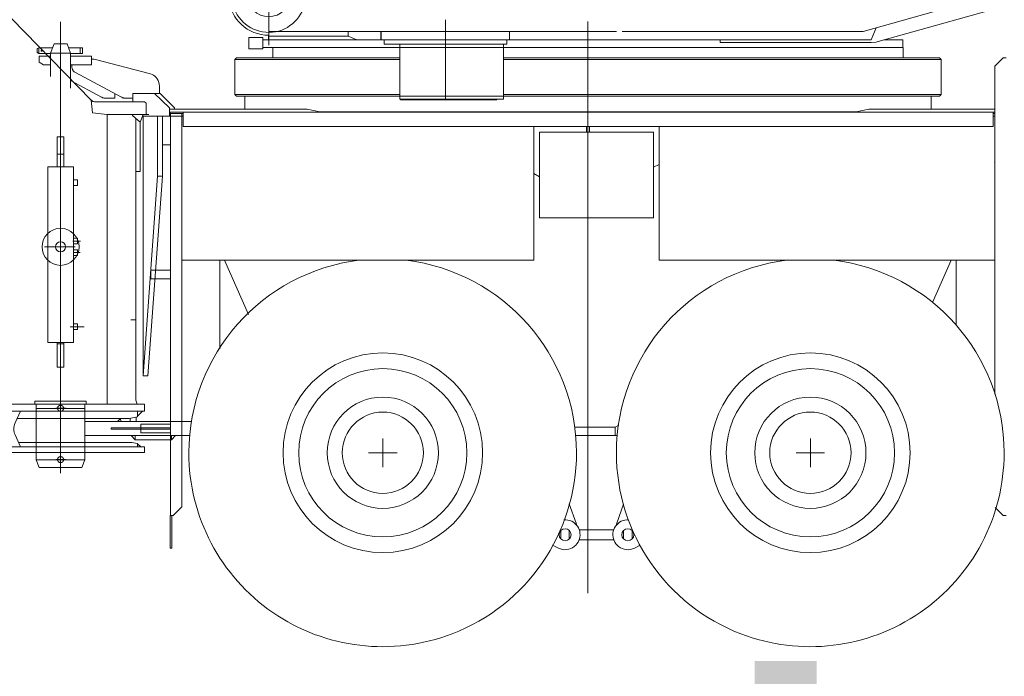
# Model space of a CAD drawing. Extents: x 34350 to 201729, y 12094 to 164960.
# Tile 34 of 70: x 135604 to 139058, y 16108 to 18411. Entities that reach past the tile are written whole.
import ezdxf
from ezdxf.enums import TextEntityAlignment as Align

# ---------------------------------------------------------------- set-up
doc = ezdxf.new("R2010")
doc.units = 0
doc.header["$LTSCALE"] = 150
doc.header["$MEASUREMENT"] = 0
doc.linetypes.add('CENTER', pattern=[50.5, 30, -9, 2.5, -9])
for name, color, linetype in [('11', 251, 'Continuous'), ('200', 7, 'Continuous'), ('607', 7, 'Continuous'), ('611', 7, 'Continuous')]:
    doc.layers.add(name, color=color, linetype=linetype)
doc.styles.get("Standard").update_dxf_attribs({"font": 'txt', "bigfont": 'bigfont'})

# ---------------------------------------------------------------- blocks, each defined once
blk = doc.blocks.new('*G28')
at = {"layer": '11', "color": 251, "linetype": 'Continuous', "lineweight": 9}
for p, q in [((136433.6, 22440.9), (136219.3, 22438.5)), ((136219.3, 22438.5), (136219.7, 22398.5)), ((136433.6, 22440.9), (136647.9, 22443.3)), ((136647.9, 22443.3), (136648.3, 22403.3)), ((136198, 22398.2), (136670, 22403.5)), ((136200.3, 22198.2), (136198, 22398.2)), ((136670, 22403.5), (136672.2, 22203.5)), ((136200.3, 22198.2), (136672.3, 22203.5)), ((136205.8, 22198.3), (136200.3, 22198.2)), ((136245.1, 18673.5), (136205.8, 22198.3)), ((136672.2, 22203.5), (136666.7, 22203.5)), ((136666.7, 22203.5), (136706.1, 18678.7)), ((136706.1, 18678.7), (136245.1, 18673.5)), ((136642.9, 18678), (136308.4, 18674.2)), ((136308.4, 18674.2), (136350.6, 18468.8)), ((136605.3, 18471.6), (136642.9, 18678))]:
    blk.add_line(p, q, dxfattribs=at)
at = {"layer": '11', "color": 251, "linetype": 'CENTER', "lineweight": 9}
for p, q in [((136477.7, 18496.1), (136433.6, 22440.9)), ((136475.8, 18659.6), (136478.5, 18416.5)), ((136635.1, 18497.9), (136302.8, 18494.2))]:
    blk.add_line(p, q, dxfattribs=at)
at = {"layer": '11', "color": 251, "linetype": 'Continuous', "lineweight": 9}
for radius in [75.1, 75]:
    blk.add_circle((136477.7, 18496.1), radius, dxfattribs=at)
blk.add_arc((136477.7, 18496.1), 130, -167.8548, -10.869, dxfattribs=at)
blk = doc.blocks.new('*G30')
at = {"layer": '11', "color": 251, "linetype": 'Continuous', "lineweight": 9}
for p, q in [((134256, 18722.7), (134101.9, 18722.7)), ((134256, 18722.7), (134875.7, 18722.7)), ((134884.1, 18722.7), (134875.7, 18722.7)), ((134884.1, 18722.7), (134959.1, 18722.7)), ((134959.1, 18722.7), (135090.8, 18722.7)), ((134066.5, 18708.1), (134031.2, 18672.7)), ((133409.4, 18672.8), (133426.5, 18672.8)), ((133439.5, 18673.7), (133426.5, 18672.8)), ((134036.3, 18673.7), (133439.5, 18673.7)), ((133980.8, 18622.4), (134031.2, 18672.7)), ((133966.2, 18471.4), (133966.2, 18587)), ((133103.5, 17872.8), (133255.3, 18549.4)), ((135415.8, 18576.9), (135855.5, 18127.9)), ((133966.2, 18018.8), (133966.2, 18471.4)), ((135855.1, 18128.1), (135855.5, 18127.9)), ((135857.5, 18128.1), (135855.1, 18128.1)), ((135855.5, 18127.9), (135859.8, 18084.6)), ((135855.5, 18127.9), (135859.8, 18084.6)), ((135889.2, 18123.1), (135866.3, 18123.1)), ((135889.2, 18123.1), (136042.5, 18123.1)), ((136042.5, 18123.1), (136047.5, 18118.1)), ((136047.5, 18118.1), (136047.5, 18078.1)), ((135860.1, 18084.4), (135911.4, 18078.1)), ((136047.5, 18078.1), (135911.4, 18078.1)), ((135911.4, 18078.1), (135999.4, 18078.1)), ((135911.4, 18068.1), (135911.4, 18078.1)), ((135911.4, 18078.1), (135911.4, 18068.1)), ((135911.4, 17062.7), (135911.4, 18068.1)), ((135911.4, 18068.1), (135911.4, 17861.3)), ((136037.5, 18078.1), (135999.4, 18078.1)), ((135999.4, 18078.1), (135999.4, 18074.1)), ((135999.4, 18078.1), (135999.4, 18074.1)), ((136026.4, 18051.5), (136037.5, 18078.1)), ((136011.4, 18064), (136011.4, 17076.8)), ((136011.4, 18064), (136011.4, 17878.1)), ((136026.4, 17878.1), (136026.4, 18051.5)), ((135735.6, 17894.5), (135735.6, 17999.5)), ((135735.6, 17999.5), (135759.6, 17999.5)), ((135759.6, 17999.5), (135759.6, 17894.5)), ((134212.8, 17817.7), (133987.2, 17978)), ((133074.4, 17961.3), (133122.8, 17959.1)), ((135735.6, 17939.5), (135759.6, 17939.5)), ((133109.7, 17900.5), (133063.2, 17920.3)), ((135702.6, 17879.5), (135702.6, 17894.5)), ((135702.6, 17894.5), (135792.6, 17894.5)), ((135759.6, 17894.5), (135735.6, 17894.5)), ((135792.6, 17894.5), (135792.6, 17279.2)), ((133091.7, 17864.7), (133075.8, 17864.7)), ((133075.8, 17864.7), (133075.8, 17839.7)), ((133452.8, 17864.7), (133091.7, 17864.7)), ((133099.7, 17864.7), (133103.5, 17872.8)), ((133109.9, 17864.7), (133099.7, 17864.7)), ((133197.8, 17864.7), (133109.9, 17864.7)), ((133452.8, 17864.7), (133337.8, 17864.7)), ((133452.8, 17849.7), (133452.8, 17864.7)), ((133452.8, 17839.7), (133452.8, 17864.7)), ((135702.6, 17279.2), (135702.6, 17879.5)), ((135911.4, 17062.7), (135911.4, 17861.3)), ((136011.4, 17878.1), (136026.4, 17878.1)), ((133075.8, 17839.7), (133452.8, 17839.7)), ((133100.6, 17839.7), (133109.9, 17839.7)), ((133101.9, 17829), (133100.6, 17839.7)), ((133101.9, 17277.4), (133101.9, 17829)), ((133109.9, 17839.7), (133242.8, 17839.7)), ((133147.8, 17849.7), (133125.8, 17849.7)), ((133125.8, 17849.7), (133125.8, 17829.7)), ((133125.8, 17839.7), (133125.8, 17849.7)), ((133125.8, 17849.7), (133142.8, 17849.7)), ((133125.8, 17829.7), (133127.8, 17829.7)), ((133127.8, 17829.7), (133127.8, 17759.7)), ((133387.8, 17851.7), (133147.8, 17851.7)), ((133147.8, 17851.7), (133147.8, 17849.7)), ((133292.8, 17839.7), (133530.6, 17839.7)), ((133387.8, 17849.7), (133387.8, 17851.7)), ((133409.8, 17849.7), (133387.8, 17849.7)), ((133409.8, 17849.7), (133392.8, 17849.7)), ((133407.8, 17759.7), (133407.8, 17829.7)), ((133407.8, 17829.7), (133409.8, 17829.7)), ((133409.8, 17829.7), (133409.8, 17849.7)), ((133409.8, 17839.7), (133409.8, 17849.7)), ((133536.7, 17828.4), (133441.3, 17287.2)), ((133473.1, 17849.7), (133452.8, 17849.7)), ((133452.8, 17839.7), (133452.8, 17849.7)), ((133452.8, 17849.7), (133461.2, 17849.7)), ((134181.9, 17839.7), (133452.8, 17839.7)), ((133461.2, 17849.7), (133473.1, 17849.7)), ((133473.1, 17849.7), (134166.1, 17849.7)), ((134167.8, 17849.7), (133473.1, 17849.7)), ((133540.4, 17839.7), (133530.6, 17839.7)), ((133537, 17829.8), (133536.7, 17828.4)), ((133537, 17829.8), (133540.4, 17839.7)), ((134019, 17849.7), (134020.1, 17849.7)), ((134188, 17837.7), (134430, 17837.7)), ((134237.3, 17837.7), (134237.3, 17817.7)), ((134237.3, 17837.7), (134237.3, 17817.7)), ((134430, 17837.7), (134237.3, 17837.7)), ((134430, 17837.7), (134414.5, 17837.7)), ((134430, 17824.7), (134430, 17837.7)), ((134430, 17812.7), (134430, 17837.7)), ((134430, 17824.7), (134430, 17812.7)), ((135792.5, 17829.2), (135792.5, 17849.2)), ((135792.5, 17849.2), (135806.5, 17849.2)), ((135806.5, 17829.2), (135792.5, 17829.2)), ((135806.5, 17849.2), (135806.5, 17829.2)), ((134237.3, 17817.7), (134212.8, 17817.7)), ((134237.3, 17817.7), (134430, 17817.7)), ((134430, 17812.7), (134421.6, 17817.7)), ((134591.3, 17812.7), (134430, 17812.7)), ((133127.8, 17759.7), (133407.8, 17759.7)), ((133157.8, 17759.7), (133127.8, 17759.7)), ((133127.8, 17759.7), (133127.8, 17279.7)), ((133377.8, 17759.7), (133407.8, 17759.7)), ((133407.8, 17759.7), (133407.8, 17279.7)), ((135035.2, 17623), (134978.9, 17670.7)), ((135062.7, 17599.8), (135035.2, 17623)), ((135792.6, 17624.2), (135792.6, 17644.2)), ((135792.6, 17644.2), (135806.6, 17644.2)), ((135806.6, 17624.2), (135792.6, 17624.2)), ((135806.6, 17644.2), (135806.6, 17624.2)), ((135792.6, 17584.2), (135792.6, 17604.2)), ((135792.6, 17604.2), (135806.6, 17604.2)), ((135806.6, 17584.2), (135792.6, 17584.2)), ((135806.6, 17604.2), (135806.6, 17584.2)), ((135792.6, 17324.2), (135792.6, 17344.2)), ((135792.6, 17344.2), (135806.6, 17344.2)), ((135806.6, 17344.2), (135806.6, 17324.2)), ((135806.6, 17324.2), (135792.6, 17324.2)), ((133101.9, 17277.4), (133100.4, 17266.7)), ((133127.8, 17279.7), (133121.8, 17279.7)), ((133121.8, 17279.7), (133121.8, 17229.7)), ((133407.8, 17279.7), (133413.8, 17279.7)), ((133413.8, 17279.7), (133413.8, 17229.7)), ((133441.3, 17287.2), (133439.3, 17275.9)), ((133439.3, 17275.9), (133441.6, 17266.7)), ((135792.6, 17279.2), (135702.6, 17279.2)), ((135759.6, 17279.2), (135735.6, 17279.2)), ((135735.6, 17279.2), (135735.6, 17192.7)), ((135735.6, 17274.2), (135759.6, 17274.2)), ((135759.6, 17192.7), (135759.6, 17279.2)), ((133059.3, 17231.7), (133059.3, 17266.7)), ((133059.3, 17266.7), (133467.9, 17266.7)), ((133100.4, 17266.7), (133109.9, 17266.7)), ((133429.6, 17266.7), (133109.9, 17266.7)), ((133441.6, 17266.7), (133429.6, 17266.7)), ((133467.9, 17266.7), (133476.7, 17266.7)), ((133476.7, 17266.7), (133476.7, 17231.7)), ((133077.9, 17231.7), (133059.3, 17231.7)), ((133476.7, 17231.7), (133077.9, 17231.7)), ((133121.8, 17229.7), (133127.8, 17229.7)), ((133127.8, 17229.7), (133127.8, 17227.7)), ((133127.8, 17227.7), (133127.8, 17054.2)), ((133407.8, 17229.7), (133407.8, 17054.2)), ((133413.8, 17229.7), (133407.8, 17229.7)), ((135284.3, 17080.9), (135272, 17202.3)), ((135735.6, 17192.7), (135759.6, 17192.7)), ((135282.9, 17062.7), (135284.3, 17080.9)), ((136011.4, 17076.8), (136016.6, 17062.7)), ((133127.8, 17054.2), (133118.8, 17024.2)), ((133407.8, 17054.2), (133416.8, 17024.2)), ((135277.8, 17062.7), (136027.5, 17062.7)), ((135277.8, 17037.7), (135277.8, 17062.7)), ((136042.5, 17037.7), (135277.8, 17037.7)), ((135306, 17062.7), (135282.9, 17062.7)), ((135283.9, 17037.7), (135307.9, 17037.7)), ((135287.9, 17017.7), (135283.9, 17037.7)), ((135319.5, 17062.7), (135306.1, 17062.7)), ((135306.1, 17062.7), (135911.4, 17062.7)), ((135607.2, 17037.7), (135307.9, 17037.7)), ((135588, 16996.8), (135607.2, 17037.7)), ((136017.5, 17037.7), (135607.2, 17037.7)), ((135999.4, 17062.7), (135911.4, 17062.7)), ((136016.6, 17062.7), (135999.4, 17062.7)), ((136017.5, 17017.7), (136017.5, 17037.7)), ((136027.5, 17062.7), (136042.5, 17062.7)), ((136042.5, 17062.7), (136042.5, 17037.7)), ((133118.8, 17024.2), (133118.8, 16866.7)), ((133416.8, 17024.2), (133416.8, 16866.7)), ((135289.9, 17019.7), (135287.9, 17017.7)), ((135287.9, 17017.7), (135287.9, 16932.6)), ((135595.4, 17012.6), (135988.5, 17012.6)), ((135988.5, 17012.6), (136017.5, 17017.7)), ((135287.9, 16932.6), (135285.6, 16912.6)), ((135607.6, 16912.6), (135588, 16954.4)), ((135997.7, 16927.6), (135600.6, 16927.6)), ((136017.5, 16924.1), (135997.7, 16927.6)), ((136042.5, 16912.6), (135277.8, 16912.6)), ((135277.8, 16912.6), (135277.8, 16892.6)), ((135277.8, 16892.6), (135284.9, 16892.6)), ((135284.9, 16892.6), (136042.5, 16892.6)), ((135285.6, 16912.6), (135289.4, 16912.6)), ((135289.4, 16912.6), (135306.5, 16912.6)), ((135306.5, 16912.6), (135307.9, 16912.6)), ((135307.9, 16912.6), (135607.6, 16912.6)), ((135579.8, 16912.6), (135597, 16912.6)), ((135597, 16912.6), (136007.9, 16912.6)), ((136007.9, 16912.6), (136017.5, 16912.6)), ((136017.5, 16912.6), (136017.5, 16924.1)), ((136042.5, 16892.6), (136042.5, 16912.6)), ((133416.8, 16866.7), (133118.8, 16866.7)), ((133118.8, 16866.7), (133118.8, 16831.7)), ((133152.8, 16866.7), (133118.8, 16866.7)), ((133118.8, 16866.7), (133118.8, 16831.7)), ((133118.8, 16866.7), (133152.8, 16866.7)), ((133362.8, 16866.7), (133172.8, 16866.7)), ((133416.8, 16866.7), (133382.8, 16866.7)), ((133416.8, 16866.7), (133382.8, 16866.7)), ((133416.8, 16831.7), (133416.8, 16866.7)), ((133416.8, 16831.7), (133416.8, 16866.7)), ((133118.8, 16831.7), (133416.8, 16831.7)), ((133118.8, 16831.7), (133416.8, 16831.7)), ((133172.9, 16277.7), (133172.9, 16831.7)), ((133362.9, 16831.7), (133362.9, 16277.7)), ((133191.6, 16270.3), (133172.9, 16277.7)), ((133362.9, 16277.7), (133344.2, 16270.2)), ((133197.9, 16239.5), (133197.9, 16261)), ((133197.9, 16192.8), (133197.9, 16239.5)), ((133337.9, 16261), (133337.9, 16239.4)), ((133337.9, 16239.4), (133337.9, 16192.8)), ((133114.8, 16166), (133216.8, 16166)), ((133165.8, 16166), (133157.8, 16166)), ((133173.9, 16169.5), (133173.9, 16177.7)), ((133173.9, 16160), (133173.9, 16169.5)), ((133175.9, 16179.7), (133192.9, 16179.7)), ((133216.8, 16166), (133216.8, 16160)), ((133318.8, 16166), (133318.8, 16160)), ((133420.8, 16166), (133318.8, 16166)), ((133337.9, 16192.8), (133337.9, 16184.7)), ((133342.9, 16179.7), (133359.9, 16179.7)), ((133361.9, 16169.5), (133361.9, 16160)), ((133369.8, 16166), (133377.8, 16166)), ((133096.8, 16131.7), (133096.8, 16148)), ((133102.8, 16148), (133102.8, 16131.7)), ((133115.8, 16160), (133107.8, 16155.4)), ((133107.8, 16155.4), (133107.8, 16144.3)), ((133107.8, 16144.3), (133107.8, 16138.1)), ((133216.8, 16160), (133114.8, 16160)), ((133122.8, 16160), (133115.8, 16160)), ((133419.8, 16160), (133122.8, 16160)), ((133318.8, 16160), (133420.8, 16160)), ((133427.8, 16155.4), (133419.8, 16160)), ((133427.8, 16144.3), (133427.8, 16155.4)), ((133427.8, 16138.1), (133427.8, 16144.3)), ((133432.8, 16148), (133432.8, 16131.7)), ((133438.8, 16131.7), (133438.8, 16148)), ((133091.2, 16111.3), (132870.6, 16001.4)), ((132962.9, 16113.7), (132962.9, 16119.7)), ((132962.9, 16119.7), (133084.8, 16119.7)), ((133084.8, 16113.7), (132962.9, 16113.7)), ((133665, 16001.4), (133444.4, 16111.3)), ((133572.7, 16119.7), (133450.8, 16119.7)), ((133450.8, 16113.7), (133572.7, 16113.7)), ((133572.7, 16113.7), (133572.7, 16119.7)), ((132867.8, 15996.9), (132867.8, 15980)), ((133667.8, 15980), (133667.8, 15996.9)), ((132867.8, 15980), (133667.8, 15980))]:
    blk.add_line(p, q, dxfattribs=at)
at = {"layer": '11', "color": 251, "linetype": 'CENTER', "lineweight": 9}
for p, q in [((135747.6, 16820.1), (135747.6, 18360.1)), ((135747.6, 18036.4), (135747.6, 18205.8)), ((135747.6, 18205.8), (135747.6, 17147)), ((136047.5, 18078.1), (136057.5, 18078.1)), ((133048.5, 17937.9), (133089.7, 17939.7)), ((133074.5, 17953.4), (133075.7, 17924.2)), ((133267.8, 17720), (133267.8, 16866.7)), ((135790.6, 17634.2), (135817.3, 17634.2)), ((135691, 17614.2), (135799.2, 17614.2)), ((135691, 17614.2), (135799.2, 17614.2)), ((135792.4, 17594.2), (135815.9, 17594.2)), ((136009.9, 17357.7), (135994.4, 17357.7)), ((135997.4, 17357.7), (136005.4, 17357.7)), ((135997.4, 17357.7), (136005.4, 17357.7)), ((135781.4, 17334.2), (135824.7, 17334.2)), ((135785.3, 17334.2), (135811.2, 17334.2)), ((135824.7, 17334.2), (135830.2, 17334.2)), ((135747.6, 17286.3), (135747.6, 17000.3)), ((135747.6, 17106.3), (135747.6, 16820.3)), ((135657.6, 17072.7), (135657.6, 17062.7)), ((135837.6, 17072.7), (135657.6, 17072.7)), ((135837.6, 17062.7), (135837.6, 17072.7)), ((135657.6, 17062.7), (135662.6, 17062.7)), ((135662.6, 17062.7), (135662.6, 16878.1)), ((135662.6, 17062.7), (135832.2, 17062.7)), ((135662.6, 17058.1), (135662.6, 17047.7)), ((135662.6, 17047.7), (135832.6, 17047.7)), ((135731.3, 17048.1), (135766, 17048.1)), ((135832.4, 16867.7), (135832.4, 17062.7)), ((135832.4, 17062.7), (135837.6, 17062.7)), ((135662.6, 16878.1), (135662.6, 16867.7)), ((135662.6, 16867.7), (135672.3, 16840.6)), ((135662.6, 16867.7), (135832.6, 16867.7)), ((135731.3, 16868.1), (135766, 16868.1)), ((135822.5, 16840.6), (135832.4, 16867.7)), ((135672.3, 16840.6), (135822.5, 16840.6)), ((133267.8, 16810), (133267.8, 16104)), ((133267.8, 15939.1), (133267.8, 16223.9)), ((133140.8, 16176.6), (133140.8, 16147.8)), ((133201.8, 16177.2), (133201.8, 16147.8)), ((133333.8, 16177.2), (133333.8, 16147.8)), ((133394.8, 16176.6), (133394.8, 16147.8))]:
    blk.add_line(p, q, dxfattribs=at)
at = {"layer": '11', "color": 251, "linetype": 'Continuous', "lineweight": 9}
for points in [[(133197.9, 16184.7), (133197.9, 16186), (133197.9, 16187.3), (133197.9, 16188.4), (133197.9, 16189.4), (133197.9, 16190.2), (133197.9, 16191), (133197.9, 16191.6), (133197.9, 16192.2), (133197.9, 16192.6), (133197.9, 16192.8)], [(133361.9, 16177.7), (133361.9, 16177), (133361.9, 16176.3), (133361.9, 16175.5), (133361.9, 16174.7), (133361.9, 16173.9), (133361.9, 16173), (133361.9, 16172.1), (133361.9, 16171.2), (133361.9, 16170.4), (133361.9, 16169.5)]]:
    blk.add_lwpolyline(points, dxfattribs=at)
for centre, radius in [((133075, 17939), 10.3), ((135747.6, 17614.2), 65), ((135747.6, 17614.2), 17.5), ((135747.6, 17614.2), 17.5)]:
    blk.add_circle(centre, radius, dxfattribs=at)
at = {"layer": '11', "color": 251, "linetype": 'CENTER', "lineweight": 9}
for centre in [(135747.6, 17048.1), (135747.6, 16868.1)]:
    blk.add_circle(centre, 10.5, dxfattribs=at)
at = {"layer": '11', "color": 251, "linetype": 'Continuous', "lineweight": 9}
for centre, radius, start, end in [((134101.9, 18672.7), 50, 89.9989, 134.9976), ((135090.8, 18287.7), 435, 41.6599, 90), ((133409.4, 18514.8), 158, 89.9997, 167.3577), ((134016.2, 18587), 50, 135.0048, 180), ((135865.7, 18132.3), 9.24, -152.7985, -86.368), ((134016.2, 18018.8), 50, -179.9986, -125.395), ((133075, 17939), 22.2, 91.6771, -122.3435), ((134591.3, 17212.7), 600, 49.7555, 90), ((134675.1, 17141.8), 600, 5.7882, 49.757), ((135633.3, 16975.6), 50, 154.9108, -154.9088), ((133187.9, 16261), 10, -0.0026, 68.4423), ((133347.9, 16261), 10, 111.803, 180), ((133114.8, 16148), 18, 90, 180), ((133175.9, 16177.7), 2.01, 90.218, 180), ((133192.9, 16184.7), 5, -90, 0), ((133342.9, 16184.7), 5, -179.9738, -90), ((133359.9, 16177.7), 2, 0, 90), ((133420.8, 16148), 18, 0, 90), ((133084.8, 16131.7), 18, -90, 0), ((133084.8, 16131.7), 12, -90, 0), ((133077.8, 16138.1), 30, -63.5315, 0), ((133114.8, 16148), 12, 90, 180), ((133267.9, 16215.2), 109, -149.5862, -30.4146), ((133420.8, 16148), 12, 0, 90), ((133457.8, 16138.1), 30, -179.9984, -116.4716), ((133450.8, 16131.7), 18, 180, -90), ((133450.8, 16131.7), 12, 180, -90), ((132872.8, 15996.9), 5, 116.4634, 180), ((133662.8, 15996.9), 5, -0.0071, 63.503)]:
    blk.add_arc(centre, radius, start, end, dxfattribs=at)
at = {"layer": '200', "color": 7, "linetype": 'Continuous', "lineweight": 9}
for p, q in [((136022.7, 17878.1), (136011.4, 17878.1)), ((136017.5, 17020.8), (136034.5, 17037.7)), ((136034.5, 17037.7), (136017.5, 17037.7)), ((136017.5, 17037.7), (136017.5, 17020.8)), ((136017.5, 16923.9), (136028.9, 16912.6)), ((136017.5, 16912.6), (136017.5, 16923.9)), ((136028.9, 16912.6), (136017.5, 16912.6))]:
    blk.add_line(p, q, dxfattribs=at)
at = {"layer": '607', "color": 7, "linetype": 'CENTER', "lineweight": 9}
for p, q in [((133140.8, 16173.9), (133140.8, 16166)), ((133201.8, 16173.9), (133201.8, 16166)), ((133333.8, 16173.9), (133333.8, 16166)), ((133394.8, 16173.9), (133394.8, 16166))]:
    blk.add_line(p, q, dxfattribs=at)
at = {"layer": '611', "color": 7, "linetype": 'Continuous', "lineweight": 9}
for p, q in [((133131.3, 16173.9), (133150.3, 16173.9)), ((133131.3, 16166), (133131.3, 16173.9)), ((133150.3, 16166.4), (133131.3, 16166.4)), ((133150.3, 16166), (133131.3, 16166)), ((133140.8, 16166), (133140.8, 16172.8)), ((133150.3, 16173.9), (133150.3, 16166)), ((133192.3, 16173.9), (133211.3, 16173.9)), ((133192.3, 16166), (133192.3, 16173.9)), ((133211.3, 16166.4), (133192.3, 16166.4)), ((133211.3, 16166), (133192.3, 16166)), ((133201.8, 16166), (133201.8, 16172.8)), ((133211.3, 16173.9), (133211.3, 16166)), ((133324.3, 16173.9), (133343.3, 16173.9)), ((133324.3, 16166), (133324.3, 16173.9)), ((133343.3, 16166.4), (133324.3, 16166.4)), ((133343.3, 16166), (133324.3, 16166)), ((133333.8, 16166), (133333.8, 16172.8)), ((133343.3, 16173.9), (133343.3, 16166)), ((133385.3, 16173.9), (133404.3, 16173.9)), ((133385.3, 16166), (133385.3, 16173.9)), ((133404.3, 16166.4), (133385.3, 16166.4)), ((133404.3, 16166), (133385.3, 16166)), ((133394.8, 16166), (133394.8, 16172.8)), ((133404.3, 16173.9), (133404.3, 16166))]:
    blk.add_line(p, q, dxfattribs=at)
for centre, start, end in [((133136.1, 16162.9), 64.3459, 115.6509), ((133145.6, 16162.9), 64.3315, 115.6652), ((133197.1, 16162.9), 64.3332, 115.6491), ((133206.6, 16162.9), 64.3476, 115.6635), ((133329.1, 16162.9), 64.3332, 115.6491), ((133338.6, 16162.9), 64.3332, 115.6491), ((133390.1, 16162.9), 64.3459, 115.6652), ((133399.6, 16162.9), 64.3459, 115.6652)]:
    blk.add_arc(centre, 11, start, end, dxfattribs=at)
blk = doc.blocks.new('*G31')
at = {"layer": '11', "color": 251, "linetype": 'Continuous', "lineweight": 9}
for p, q in [((138607.6, 18332.1), (140887.9, 18973.2)), ((138563.2, 18369.6), (140271.9, 18850)), ((138591.7, 18340.1), (138608.6, 18382.4)), ((136407.6, 18308.1), (136407.6, 18348.1)), ((136407.6, 18348.1), (136457.6, 18348.1)), ((136457.6, 18348.1), (136457.6, 18308.1)), ((136477.6, 18356.1), (136477.6, 18340.1)), ((136477.6, 18352.7), (136756.6, 18352.7)), ((136477.7, 18369.6), (137697.6, 18369.6)), ((136756.6, 18369.6), (136756.6, 18352.7)), ((136756.6, 18352.7), (136786.5, 18340.1)), ((136871.1, 18340.1), (136871.1, 18369.6)), ((136872.6, 18340.1), (136872.6, 18369.6)), ((136872.6, 18369.6), (136872.6, 18340.1)), ((137097.7, 18334.3), (137097.7, 18368.4)), ((137322.6, 18340.1), (137322.6, 18369.6)), ((137717.6, 18369.6), (138563.2, 18369.6)), ((136457.6, 18308.1), (136407.6, 18308.1)), ((136457.6, 18340.1), (136786.5, 18340.1)), ((136457.6, 18313.1), (138702.6, 18313.1)), ((136939.7, 18313.1), (136492.6, 18313.1)), ((136492.6, 18313.1), (136492.6, 18277.1)), ((138591.8, 18340.1), (136542.6, 18340.1)), ((136872.6, 18340.1), (137092.7, 18340.1)), ((136882.7, 18325.1), (136882.7, 18340.1)), ((136882.7, 18340.1), (137097.7, 18340.1)), ((137097.7, 18325.1), (136882.7, 18325.1)), ((136937.7, 18132.1), (136937.7, 18325.1)), ((136937.7, 18325.1), (137300.7, 18325.1)), ((137097.7, 18340.1), (137312.7, 18340.1)), ((137312.7, 18325.1), (137097.7, 18325.1)), ((137102.7, 18340.1), (137322.6, 18340.1)), ((137300.7, 18325.1), (137301.4, 18325.1)), ((137301.4, 18325.1), (137301.4, 18132.1)), ((138703.1, 18313.1), (137301.4, 18313.1)), ((137312.7, 18340.1), (137312.7, 18325.1)), ((138061, 18330.1), (138061, 18340.1)), ((138591.8, 18330.1), (138061, 18330.1)), ((138607.6, 18332.1), (138591.8, 18330.1)), ((138702.6, 18340.1), (138636.1, 18340.1)), ((138702.6, 18313.1), (138702.6, 18340.1)), ((138703.1, 18277.1), (138703.1, 18313.1)), ((136358.6, 18271.1), (136364.6, 18277.1)), ((136364.6, 18277.1), (136937.7, 18277.1)), ((137300.7, 18277.1), (137597.6, 18277.1)), ((137597.6, 18277.1), (138830.6, 18277.1)), ((138830.6, 18277.1), (138836.6, 18271.1)), ((136358.6, 18148.1), (136358.6, 18271.1)), ((136358.6, 18271.1), (136937.7, 18271.1)), ((137300.7, 18271.1), (138836.6, 18271.1)), ((138836.6, 18271.1), (138836.6, 18148.1)), ((138836.6, 18271.1), (138836.6, 18148.1)), ((136364.6, 18142.1), (136358.6, 18148.1)), ((136937.7, 18148.1), (136358.6, 18148.1)), ((136937.7, 18142.1), (136364.6, 18142.1)), ((138801.6, 18142.1), (137300.7, 18142.1)), ((138836.6, 18148.1), (137301.4, 18148.1)), ((138830.6, 18142.1), (138801.6, 18142.1)), ((138836.6, 18148.1), (138830.6, 18142.1)), ((137300.7, 18132.1), (136937.7, 18132.1)), ((137278, 18132.1), (136939.7, 18132.1)), ((136939.7, 18132.1), (136939.7, 18130.1)), ((136939.7, 18130.1), (137278, 18130.1)), ((137278, 18130.1), (137278, 18132.1)), ((137301.4, 18132.1), (137300.7, 18132.1))]:
    blk.add_line(p, q, dxfattribs=at)
at = {"layer": '11', "color": 251, "linetype": 'CENTER', "lineweight": 9}
for p, q in [((136477.7, 18653.5), (136477.7, 18321.2)), ((137097.7, 18340.1), (137097.7, 18410.1)), ((137597.6, 18312.1), (137597.6, 18403.7)), ((137597.6, 18399.1), (137597.6, 18240.8)), ((137597.6, 18328.1), (137597.6, 18398.1)), ((137097.7, 18362), (137097.7, 18311.3)), ((137597.6, 18375.4), (137597.6, 18281.4)), ((137097.7, 18325.1), (137097.7, 18130.1)), ((137597.6, 18313.1), (137597.6, 18087.1))]:
    blk.add_line(p, q, dxfattribs=at)
at = {"layer": '11', "color": 251, "linetype": 'Continuous', "lineweight": 9}
blk.add_arc((136477.6, 18496.1), 140, -175.7709, -89.9999, dxfattribs=at)

msp = doc.modelspace()

# ---------------------------------------------------------------- linework, layer by layer
at = {"layer": '11', "color": 251, "linetype": 'CENTER', "lineweight": 9}
for p, q in [((135747.6, 18326.2), (135747.6, 18402.9)), ((137597.6, 18213.4), (137597.6, 18086.5)), ((137597.6, 18162.3), (137597.6, 16683)), ((137597.6, 18036.1), (137597.6, 18016.4)), ((137597.6, 16683), (137597.6, 16399.4))]:
    msp.add_line(p, q, dxfattribs=at)
at = {"layer": '11', "color": 251, "linetype": 'Continuous', "lineweight": 9}
for p, q in [((135666.1, 18309.3), (135671.1, 18312.2)), ((135666.1, 18295.1), (135666.1, 18309.3)), ((135671.1, 18312.2), (135702.1, 18312.2)), ((135671.1, 18292.2), (135671.1, 18312.2)), ((135702.1, 18312.2), (135719.5, 18312.2)), ((135712.6, 18293.2), (135724.6, 18326.2)), ((135724.6, 18326.2), (135770.6, 18326.2)), ((135770.6, 18326.2), (135782.6, 18293.2)), ((135775.7, 18312.2), (135794, 18312.2)), ((135794, 18312.2), (135816.1, 18312.2)), ((135816.1, 18309.2), (135816.1, 18312.2)), ((135816.1, 18312.2), (135824.1, 18312.2)), ((135816.1, 18312.2), (135816.1, 18292.2)), ((135816.1, 18292.2), (135816.1, 18309.2)), ((135824.1, 18312.2), (135824.1, 18292.2)), ((135671.1, 18292.2), (135666.1, 18295.1)), ((135698.1, 18292.2), (135671.1, 18292.2)), ((135712.6, 18282.2), (135672.6, 18282.2)), ((135672.6, 18282.2), (135672.6, 18262.2)), ((135712.6, 18292.2), (135698.1, 18292.2)), ((135712.6, 18293.2), (135782.6, 18293.2)), ((135712.6, 18211.4), (135712.6, 18293.2)), ((135782.6, 18293.2), (135782.6, 18170.5)), ((135813.3, 18292.2), (135782.6, 18292.2)), ((135856.7, 18282.2), (135782.6, 18282.2)), ((135816.1, 18292.2), (135813.3, 18292.2)), ((135824.1, 18292.2), (135816.1, 18292.2)), ((135856.7, 18252.1), (135856.7, 18282.2)), ((139024.6, 18247.1), (139054.6, 18277.1)), ((139054.6, 18277.1), (139064.6, 18277.1)), ((135672.6, 18262.2), (135687.6, 18252.1)), ((135687.6, 18252.1), (135712.6, 18252.1)), ((135782.6, 18252.1), (135856.7, 18252.1)), ((135787.5, 18252.1), (135787.5, 18245.4)), ((135865, 18272.1), (135856.7, 18272.1)), ((136063.5, 18220.2), (135865, 18272.1)), ((139024.6, 17096.7), (139024.6, 18247.1)), ((135797.2, 18227), (135960.8, 18139.1)), ((135782.6, 18197.2), (135890.8, 18139.1)), ((136095.1, 18152.1), (136095.1, 18171.3)), ((135906.4, 18135.1), (135912.4, 18135.1)), ((135912.4, 18135.1), (135937.9, 18135.1)), ((135937.9, 18135.1), (135937.9, 18151.4)), ((135976.3, 18135.1), (135982.4, 18135.1)), ((135982.4, 18135.1), (136000.6, 18135.1)), ((136000.6, 18123.1), (136000.6, 18152.1)), ((136000.6, 18152.1), (136076.6, 18152.1)), ((136076.6, 18152.1), (136097.6, 18152.1)), ((136076.6, 18152.1), (136129.2, 18102.1)), ((136097.6, 18152.1), (136147.6, 18102.1)), ((138801.6, 18142.1), (136393.6, 18142.1)), ((136393.6, 18142.1), (136393.6, 18097.1)), ((138801.6, 18097.1), (138801.6, 18142.1)), ((135857.5, 18128.1), (135855.1, 18128.1)), ((135855.1, 18128.1), (135855.5, 18128.1)), ((135855.5, 18128.1), (135855.5, 18127.9)), ((135855.5, 18127.9), (135859.8, 18084.6)), ((135855.5, 18127.9), (135859.8, 18084.6)), ((135889.2, 18123.1), (135866.3, 18123.1)), ((135889.2, 18123.1), (136042.5, 18123.1)), ((136042.5, 18123.1), (136047.5, 18118.1)), ((136047.5, 18118.1), (136047.5, 18078.1)), ((136129.2, 18102.1), (136129.2, 18072.1)), ((136147.6, 18102.1), (136147.6, 18097.1)), ((135911.4, 18068.4), (135911.4, 18078.4)), ((136047.5, 18078.1), (135911.4, 18078.1)), ((135911.4, 18078.1), (135999.4, 18078.1)), ((135911.4, 18068.1), (135911.4, 18078.1)), ((135911.4, 17861.6), (135911.4, 18068.4)), ((136037.5, 18078.1), (135999.4, 18078.1)), ((135999.4, 18078.1), (135999.4, 18074.1)), ((135999.4, 18078.1), (135999.4, 18074.1)), ((135999.4, 18074.1), (136026.4, 18051.5)), ((136026.4, 18051.5), (136037.5, 18078.1)), ((136129.2, 18072.1), (136035, 18072.1)), ((136087.4, 18072.1), (136037.6, 18072.1)), ((136037.6, 18072.1), (136037.6, 17162.1)), ((136105.1, 18072.1), (136087.4, 18072.1)), ((136087.4, 18072.1), (136087.4, 17862.1)), ((136177.6, 18072.1), (136098.4, 18072.1)), ((136105.1, 17862.1), (136105.1, 18072.1)), ((136129.2, 18086.5), (136129.2, 18097.1)), ((136129.2, 18097.1), (136612.5, 18097.1)), ((136129.2, 18072.1), (136129.2, 18086.5)), ((136177.6, 18072.1), (136129.2, 18072.1)), ((139019.1, 18086.5), (136132.6, 18086.5)), ((136132.6, 18086.5), (136132.6, 18082.1)), ((136132.6, 18082.1), (136177.6, 18082.1)), ((136133.1, 16672.1), (136133.1, 18082.1)), ((136133.1, 18082.1), (136173.1, 18082.1)), ((136173.1, 18082.1), (136173.1, 16702.1)), ((136177.6, 18082.1), (136177.6, 18086.5)), ((136177.6, 18086.5), (136177.6, 18036.5)), ((136612.5, 18097.1), (136656.9, 18087.1)), ((138538.3, 18087.1), (136656.9, 18087.1)), ((136656.9, 18087.1), (136656.9, 18086.5)), ((136656.9, 18087.1), (136656.9, 18086.5)), ((138582.8, 18097.1), (138538.3, 18087.1)), ((138538.3, 18086.5), (138538.3, 18087.1)), ((138538.3, 18087.1), (138538.3, 18086.5)), ((139024.6, 18097.1), (138582.8, 18097.1)), ((139019.1, 18036.5), (139019.1, 18086.5)), ((139019.1, 18086.5), (139024.6, 18086.5)), ((139019.1, 18082.1), (139019.1, 18086.5)), ((139024.6, 18082.1), (139019.1, 18082.1)), ((139024.6, 18072.1), (139019.1, 18072.1)), ((139019.1, 18072.1), (139024.6, 18072.1)), ((136011.4, 18064), (136011.4, 17878.1)), ((136026.4, 17878.1), (136026.4, 18051.5)), ((136177.6, 18036.5), (139019.1, 18036.5)), ((137407.6, 18036.1), (137407.6, 17567.1)), ((137592.6, 18016.4), (137592.6, 18036.1)), ((137592.6, 18016.4), (137592.6, 18036.1)), ((137602.6, 18016.4), (137602.6, 18036.1)), ((137602.6, 18036.1), (137602.6, 18016.4)), ((137847.6, 18036.1), (137847.6, 17567.1)), ((137848.1, 17567.1), (137848.1, 18036.1)), ((137848.1, 18036.1), (137878.1, 18036.1)), ((137856.1, 18036.1), (137893.1, 18036.1)), ((137428.1, 17716.4), (137428.1, 18016.4)), ((137428.1, 18016.4), (137457.4, 18016.4)), ((137457.4, 18016.4), (137463.2, 18016.4)), ((137463.2, 18016.4), (137516, 18016.4)), ((137516, 18016.4), (137742.7, 18016.4)), ((137742.7, 18016.4), (137796.6, 18016.4)), ((137796.6, 18016.4), (137828.1, 18016.4)), ((137828.1, 18016.4), (137828.1, 17716.4)), ((136133.1, 17972.1), (136105.1, 17972.1)), ((139024.1, 17972.1), (139024.6, 17972.1)), ((137847.6, 17903.4), (137828.1, 17893)), ((139024.1, 17908.6), (139024.6, 17909.7)), ((136011.4, 17878.1), (136026.4, 17878.1)), ((136087.4, 17862.1), (136037.5, 17162.1)), ((136053.6, 17162.1), (136105.1, 17862.1)), ((136087.4, 17862.1), (136105.1, 17862.1)), ((137407.6, 17871.1), (137428.1, 17860.1)), ((137828.1, 17716.4), (137428.1, 17716.4)), ((137407.6, 17567.1), (136172.6, 17567.1)), ((136173.1, 17554.1), (136173.1, 17520)), ((136173.1, 17520), (136173.1, 17550)), ((136306.2, 17257), (136306.2, 17567.1)), ((136323, 17567.1), (136407.4, 17377.4)), ((137378.1, 17567.1), (137408.1, 17567.1)), ((137847.6, 17567.1), (139024.1, 17567.1)), ((137878.1, 17567.1), (137848.1, 17567.1)), ((138806, 17418.4), (138872.2, 17567.1)), ((138889, 17339), (138889, 17567.1)), ((139024.6, 17520), (139024.6, 17554.1)), ((139024.6, 17550), (139024.6, 17520)), ((136133.1, 17532.1), (136064.3, 17532.1)), ((136064.3, 17532.1), (136064.3, 17502.1)), ((136064.3, 17502.1), (136133.1, 17502.1)), ((136037.6, 17162.1), (136053.6, 17162.1)), ((135957.6, 17012.1), (135832.4, 17012.1)), ((135832.4, 17002.1), (135947.6, 17002.1)), ((136208.6, 17002.1), (135832.4, 17002.1)), ((135947.6, 17002.1), (135957.6, 17012.1)), ((135947.6, 17002.1), (135957.6, 17012.1)), ((135959.6, 17002.1), (135947.6, 17002.1)), ((135957.6, 17012.1), (135959.6, 17002.1)), ((135988.5, 17012.6), (136017.5, 17017.7)), ((135991.3, 17013.1), (135991.3, 17002.1)), ((135991.3, 17002.1), (136012.6, 17002.1)), ((136012.6, 17002.1), (136012.6, 17016.9)), ((135925.5, 16974.6), (135925.5, 16979.6)), ((135925.5, 16979.6), (136133.1, 16979.6)), ((136133.1, 16974.6), (135925.5, 16974.6)), ((136133.1, 16992.1), (136029.6, 16992.1)), ((136029.6, 16992.1), (136029.6, 16962.1)), ((136029.6, 16962.1), (136133.1, 16962.1)), ((136133.1, 16979.6), (136133.1, 16974.6)), ((137550.9, 16982.1), (137693.6, 16982.1)), ((137693.6, 16982.1), (137550.9, 16982.1)), ((137693.6, 16982.1), (137706.1, 16988.4)), ((137693.6, 16982.1), (137706.1, 16988.4)), ((137693.6, 16952.1), (137693.6, 16982.1)), ((137693.6, 16952.1), (137693.6, 16982.1)), ((135832.4, 16952.1), (136200.3, 16952.1)), ((135936.6, 16952.1), (135832.4, 16952.1)), ((135936.6, 16952.1), (135963.6, 16952.1)), ((136009.1, 16937.9), (135995, 16952.1)), ((135995, 16952.1), (136009.1, 16952.1)), ((136009.1, 16952.1), (136009.1, 16937)), ((136009.1, 16952.1), (136009.1, 16937.9)), ((136009.1, 16937), (136136.3, 16937)), ((136136.3, 16937), (136136.3, 16952.1)), ((136136.3, 16952.1), (136136.3, 16938)), ((136136.3, 16938), (136150.4, 16952.1)), ((136150.4, 16952.1), (136136.3, 16952.1)), ((136878.1, 16942), (136878.1, 16842)), ((137552.7, 16952.1), (137693.6, 16952.1)), ((137552.7, 16952.1), (137700.8, 16952.1)), ((137700.8, 16952.1), (137693.6, 16952.1)), ((138378.1, 16942), (138378.1, 16842)), ((136828.1, 16892), (136928.1, 16892)), ((138328.1, 16892), (138428.1, 16892)), ((136173.1, 16702.1), (136143.1, 16672.1)), ((137556.2, 16645.6), (137531.8, 16713.1)), ((137723, 16712.1), (137699, 16645.6)), ((139054.6, 16672.1), (139026.6, 16700.1)), ((136132.6, 16672.1), (136132.6, 16557.1)), ((136143.1, 16672.1), (136133.1, 16672.1)), ((136137.6, 16557.1), (136137.6, 16672.1)), ((139064.6, 16672.1), (139054.6, 16672.1)), ((137502.9, 16589.6), (137502.9, 16619.6)), ((137532.3, 16619.6), (137532.3, 16589.6)), ((137557.6, 16638.4), (137557.6, 16638.4)), ((137688.1, 16622.1), (137567.1, 16622.1)), ((137688.1, 16622.1), (137567.1, 16622.1)), ((137722.9, 16619.6), (137722.9, 16589.6)), ((137752.3, 16589.6), (137752.3, 16619.6)), ((137567.1, 16587.1), (137688.1, 16587.1)), ((136132.6, 16557.1), (136137.6, 16557.1)), ((137494.6, 16557.4), (137473.9, 16567.5)), ((137760.7, 16557.4), (137781.4, 16567.5))]:
    msp.add_line(p, q, dxfattribs=at)
for points in [[(135787.5, 18245.4), (135787.6, 18243.1), (135787.9, 18240.8), (135788.4, 18238.5), (135789.2, 18236.4), (135790.1, 18234.3), (135791.2, 18232.4), (135792.5, 18230.7), (135794, 18229.2), (135795.5, 18228), (135797.2, 18227)], [(136095.1, 18171.3), (136094.8, 18177.8), (136093.8, 18184.4), (136092, 18190.9), (136089.5, 18197.1), (136086.3, 18202.9), (136082.5, 18208), (136078.1, 18212.4), (136073.4, 18215.9), (136068.5, 18218.5), (136063.5, 18220.2)], [(135890.8, 18139.1), (135892.3, 18138.4), (135893.8, 18137.7), (135895.3, 18137.1), (135896.8, 18136.6), (135898.4, 18136.1), (135900, 18135.8), (135901.6, 18135.5), (135903.2, 18135.3), (135904.8, 18135.2), (135906.4, 18135.1)], [(135960.8, 18139.1), (135962.3, 18138.4), (135963.7, 18137.7), (135965.3, 18137.1), (135966.8, 18136.6), (135968.4, 18136.1), (135970, 18135.8), (135971.6, 18135.5), (135973.2, 18135.3), (135974.8, 18135.2), (135976.3, 18135.1)]]:
    msp.add_lwpolyline(points, dxfattribs=at)
for centre, radius in [((135681.1, 18302.2), 2), ((136878.1, 16892.1), 350), ((138378.1, 16892.1), 350), ((136878.1, 16892.1), 295), ((138378.1, 16892.1), 295), ((136878.1, 16892.1), 195), ((138378.1, 16892.1), 195), ((136878.1, 16892.1), 142.5), ((138378.1, 16892.1), 142.5), ((137517.6, 16604.6), 21), ((137737.6, 16604.6), 21)]:
    msp.add_circle(centre, radius, dxfattribs=at)
for centre, radius, start, end in [((135865.7, 18132.3), 9.24, -152.8029, -86.3586), ((136877.6, 16892.1), 680, 96.9542, 180), ((136877.6, 16892.1), 680, 0.0021, 83.0483), ((138377.6, 16892.1), 680, 96.9543, 180), ((138377.6, 16892.1), 680, 0.0021, 83.0485), ((136877.6, 16892.1), 680, -179.9983, -69.0396), ((136877.6, 16892.1), 680, -69.0394, 0), ((138377.6, 16892.1), 680, -179.9982, -110.9593), ((138377.6, 16892.1), 680, -110.9612, 0), ((137517.6, 16604.6), 52.5, 63.9548, 95.3671), ((137517.6, 16604.6), 52.5, -52.0689, 63.9601), ((137737.6, 16604.6), 52.5, 116.0383, -127.9242), ((137737.6, 16604.6), 52.5, 86.7666, 116.0471), ((137537.7, 16638.4), 19.9, -0.0477, 21.2908), ((137717.6, 16638.4), 20, 158.7601, 180), ((137517.6, 16604.6), 52.5, -116.0502, -52.0685), ((137737.6, 16604.6), 52.5, -127.9337, -63.9542)]:
    msp.add_arc(centre, radius, start, end, dxfattribs=at)
at = {"layer": '200', "color": 7, "linetype": 'Continuous', "lineweight": 9}
msp.add_line((136022.7, 17878.1), (136011.4, 17878.1), dxfattribs=at)

# ---------------------------------------------------------------- block references
at = {"color": 7, "linetype": 'Continuous', "lineweight": 9}
for name in ['*G28', '*G31', '*G30']:
    msp.add_blockref(name, (0, 0), dxfattribs=at)

# ---------------------------------------------------------------- texts
at = {"layer": '11', "color": 251, "linetype": 'Continuous', "lineweight": 9, "width": 0.833333}
msp.add_text('固定ジブ', height=3000, dxfattribs=at).set_placement((134170, 11950), align=Align.BOTTOM_LEFT)

doc.saveas('drawing.dxf')
